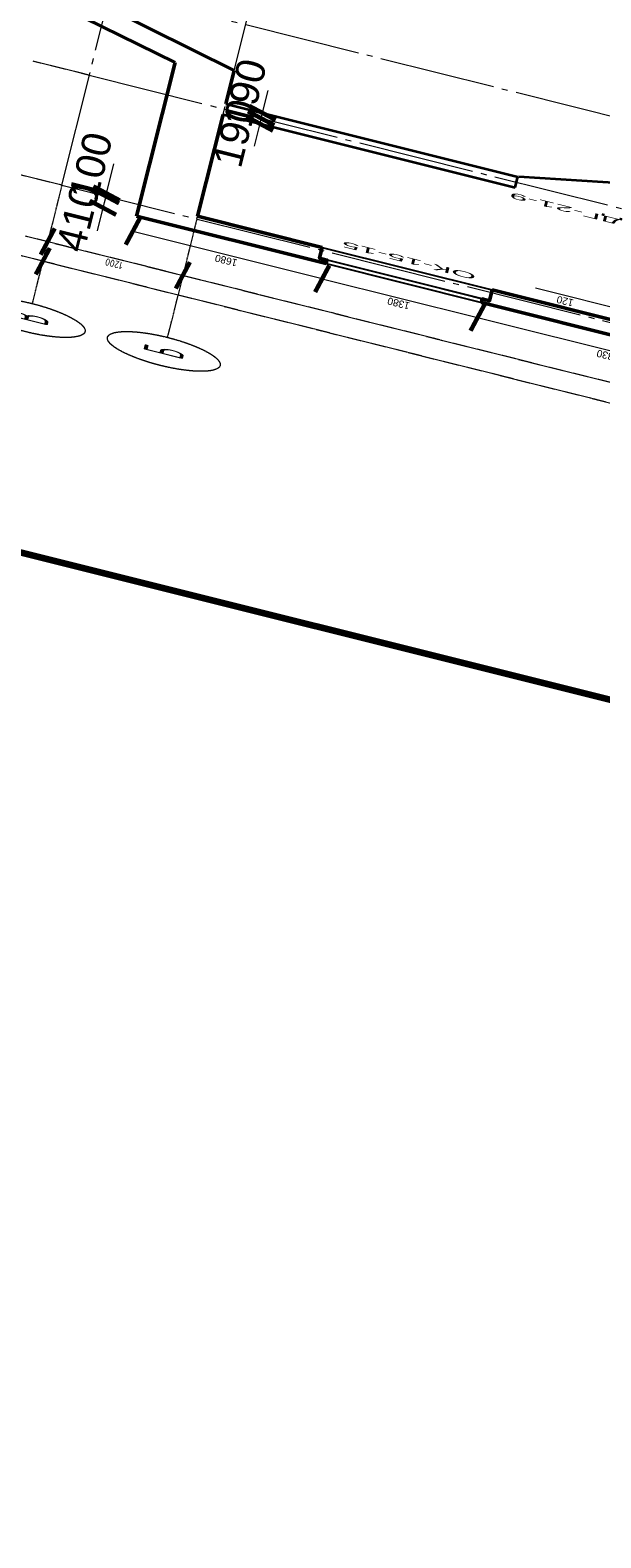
# Model space of a CAD drawing. Header units: millimetres. Extents: x -2096172177 to 2055029645, y -728784453 to 1899906214.
# Tile 24 of 109: x -2036473288 to -2024131578, y 1631205585 to 1663820215. Entities that reach past the tile are written whole.
import ezdxf
from ezdxf import colors
from ezdxf.entities.mleader import LeaderData, LeaderLine
from ezdxf.enums import TextEntityAlignment as Align
from ezdxf.math import Vec2, Vec3

# ---------------------------------------------------------------- set-up
doc = ezdxf.new("R2010")
doc.units = ezdxf.units.MM
doc.linetypes.add('DASHDOT_axis', pattern=[24, 20, -1.5, 1, -1.5])
for name, color, linetype, lineweight in [('Внутренние стены', 3, 'Continuous', 35), ('Двери', 20, 'Continuous', 25), ('Наружные стены', 1, 'Continuous', 50), ('Окна и двери', 4, 'Continuous', 25), ('Простенки и окна', 80, 'Continuous', 18), ('Размеры окон', 6, 'Continuous', 18), ('Рамка', 2, 'Continuous', 100), ('Толщины привязок', 130, 'Continuous', 18), ('Уровни пола', 240, 'Continuous', 50)]:
    doc.layers.add(name, color=color, linetype=linetype, lineweight=lineweight)
doc.styles.add('GOST-2.304_Type-B', font='GOST Common.ttf')
doc.styles.get("Standard").update_dxf_attribs({"font": 'arial.ttf'})
doc.styles.add('Аннотативный', font='arial.ttf')
doc.styles.add('стиль для стен', font='arial.ttf')
doc.dimstyles.new('Для размеров СТЕН', dxfattribs={"dimtxt": 2.5, "dimasz": 2.5, "dimexe": 1.25, "dimexo": 0.625, "dimtad": 1, "dimtxsty": 'стиль для стен', "dimblk": 'ARCHTICK', "dimcen": 2.5, "dimadec": 0, "dimazin": 0, "dimtfac": 1, "dimtmove": 0, "dimatfit": 3, "dimfxl": 1, "dimarcsym": 0})
doc.dimstyles.new('размеры плит', dxfattribs={"dimtxt": 2.5, "dimasz": 2.5, "dimexe": 1.25, "dimexo": 0.625, "dimtad": 1, "dimtxsty": 'стиль для стен', "dimblk": 'ARCHTICK', "dimcen": 2.5, "dimse1": 1, "dimse2": 1, "dimclrt": 3, "dimadec": 0, "dimazin": 0, "dimtfac": 1, "dimtmove": 0, "dimatfit": 3, "dimldrblk": 'CLOSEDBLANK', "dimfxl": 0, "dimarcsym": 0})

# ---------------------------------------------------------------- blocks, each defined once
blk = doc.blocks.new('_ArchTick')
at = {"color": 0, "linetype": 'ByBlock', "const_width": 0.15}
blk.add_lwpolyline([(-0.5, -0.5), (0.5, 0.5)], dxfattribs=at)
blk = doc.blocks.new('*D406')
at = {"layer": 'Defpoints', "color": 0, "transparency": 16777216}
for p in [(1774790, 945496), (1774252, 944116), (1774790, 944116)]:
    blk.add_point(p, dxfattribs=at)
at = {"layer": 'Простенки и окна', "color": 0, "lineweight": -2, "transparency": 16777216}
blk.add_line((1774252, 945496), (1774252, 944116), dxfattribs=at)
at = {"layer": 'Простенки и окна', "color": 0, "lineweight": -2, "transparency": 16777216, "xscale": 250, "yscale": 250, "zscale": 250}
for p, rotation in [((1774252, 945496), 90), ((1774252, 944116), 270)]:
    blk.add_blockref('_ArchTick', p, dxfattribs=dict(at, rotation=rotation))
at = {"layer": 'Простенки и окна', "color": 0, "transparency": 16777216, "insert": (1774064, 944806), "char_height": 250, "attachment_point": 5, "rotation": 90, "style": 'стиль для стен'}
blk.add_mtext('1380', dxfattribs=at)
blk = doc.blocks.new('*D414')
at = {"layer": 'Defpoints', "color": 0, "transparency": 16777216}
for p in [(1774251, 944116), (1774251, 941781), (1774254, 941781)]:
    blk.add_point(p, dxfattribs=at)
at = {"layer": 'Простенки и окна', "color": 0, "lineweight": -2, "transparency": 16777216}
blk.add_line((1774254, 944116), (1774254, 941781), dxfattribs=at)
at = {"layer": 'Простенки и окна', "color": 0, "lineweight": -2, "transparency": 16777216, "xscale": 250, "yscale": 250, "zscale": 250}
for p, rotation in [((1774254, 944116), 90), ((1774254, 941781), 270)]:
    blk.add_blockref('_ArchTick', p, dxfattribs=dict(at, rotation=rotation))
at = {"layer": 'Простенки и окна', "color": 0, "transparency": 16777216, "insert": (1774067, 942948), "char_height": 250, "attachment_point": 5, "rotation": 90, "style": 'стиль для стен'}
blk.add_mtext('2330', dxfattribs=at)
blk = doc.blocks.new('*D415')
at = {"layer": 'Defpoints', "color": 0, "transparency": 16777216}
for p in [(1774246, 947178), (1774790, 947178), (1774251, 945496)]:
    blk.add_point(p, dxfattribs=at)
at = {"layer": 'Простенки и окна', "color": 0, "lineweight": -2, "transparency": 16777216}
blk.add_line((1774246, 945496), (1774246, 947178), dxfattribs=at)
at = {"layer": 'Простенки и окна', "color": 0, "lineweight": -2, "transparency": 16777216, "xscale": 250, "yscale": 250, "zscale": 250}
for p, rotation in [((1774246, 947178), 90), ((1774246, 945496), 270)]:
    blk.add_blockref('_ArchTick', p, dxfattribs=dict(at, rotation=rotation))
at = {"layer": 'Простенки и окна', "color": 0, "transparency": 16777216, "insert": (1774058, 946337), "char_height": 250, "attachment_point": 5, "rotation": 90, "style": 'стиль для стен'}
blk.add_mtext('1680', dxfattribs=at)
blk = doc.blocks.new('*D416')
at = {"layer": 'Defpoints', "color": 0, "transparency": 16777216}
for p in [(1780240, 948915), (1774790, 947178), (1780240, 947178)]:
    blk.add_point(p, dxfattribs=at)
at = {"layer": 'Простенки и окна', "color": 0, "lineweight": -2, "transparency": 16777216}
blk.add_line((1774790, 948915), (1780240, 948915), dxfattribs=at)
at = {"layer": 'Простенки и окна', "color": 0, "lineweight": -2, "transparency": 16777216, "xscale": 250, "yscale": 250, "zscale": 250, "rotation": 180}
blk.add_blockref('_ArchTick', (1774790, 948915), dxfattribs=at)
at = {"layer": 'Простенки и окна', "color": 0, "lineweight": -2, "transparency": 16777216, "xscale": 250, "yscale": 250, "zscale": 250}
blk.add_blockref('_ArchTick', (1780240, 948915), dxfattribs=at)
at = {"layer": 'Простенки и окна', "color": 0, "transparency": 16777216, "insert": (1777515, 949102), "char_height": 250, "attachment_point": 5, "style": 'стиль для стен'}
blk.add_mtext('5450', dxfattribs=at)
blk = doc.blocks.new('*D417')
at = {"layer": 'Defpoints', "color": 0, "transparency": 16777216}
for p in [(1781283, 949395), (1781653, 948915), (1781283, 948376)]:
    blk.add_point(p, dxfattribs=at)
at = {"layer": 'Простенки и окна', "color": 0, "lineweight": -2, "transparency": 16777216}
for p, q in [((1781283, 949395), (1779720, 949395)), ((1781653, 949395), (1781283, 949395))]:
    blk.add_line(p, q, dxfattribs=at)
at = {"layer": 'Простенки и окна', "color": 0, "lineweight": -2, "transparency": 16777216, "xscale": 250, "yscale": 250, "zscale": 250, "rotation": 180}
blk.add_blockref('_ArchTick', (1781283, 949395), dxfattribs=at)
at = {"layer": 'Простенки и окна', "color": 0, "lineweight": -2, "transparency": 16777216, "xscale": 250, "yscale": 250, "zscale": 250}
blk.add_blockref('_ArchTick', (1781653, 949395), dxfattribs=at)
at = {"layer": 'Простенки и окна', "color": 0, "transparency": 16777216, "insert": (1779995, 949582), "char_height": 250, "attachment_point": 5, "style": 'стиль для стен'}
blk.add_mtext('510', dxfattribs=at)
blk = doc.blocks.new('*D421')
at = {"layer": 'Defpoints', "color": 0, "transparency": 16777216}
for p in [(1786346, 944096), (1786349, 940997), (1786349, 940997)]:
    blk.add_point(p, dxfattribs=at)
at = {"layer": 'Простенки и окна', "color": 0, "lineweight": -2, "transparency": 16777216}
blk.add_line((1786349, 944096), (1786349, 940997), dxfattribs=at)
at = {"layer": 'Простенки и окна', "color": 0, "lineweight": -2, "transparency": 16777216, "xscale": 250, "yscale": 250, "zscale": 250}
for p, rotation in [((1786349, 944096), 90), ((1786349, 940997), 270)]:
    blk.add_blockref('_ArchTick', p, dxfattribs=dict(at, rotation=rotation))
at = {"layer": 'Простенки и окна', "color": 0, "transparency": 16777216, "insert": (1786161, 942547), "char_height": 250, "attachment_point": 5, "rotation": 90, "style": 'стиль для стен'}
blk.add_mtext('3110', dxfattribs=at)
blk = doc.blocks.new('*D429')
at = {"layer": 'Defpoints', "color": 0, "transparency": 16777216}
for p in [(1775721, 942644), (1775721, 942524), (1775721, 942524)]:
    blk.add_point(p, dxfattribs=at)
at = {"layer": 'Толщины привязок', "color": 0, "lineweight": -2, "transparency": 16777216}
for p, q in [((1775721, 942644), (1775721, 943694)), ((1775659, 942644), (1775596, 942644)), ((1775721, 942524), (1775721, 942644)), ((1775659, 942524), (1775596, 942524)), ((1775721, 942524), (1775721, 942274))]:
    blk.add_line(p, q, dxfattribs=at)
at = {"layer": 'Толщины привязок', "color": 0, "lineweight": -2, "transparency": 16777216, "xscale": 250, "yscale": 250, "zscale": 250}
for p, rotation in [((1775721, 942644), 270), ((1775721, 942524), 90)]:
    blk.add_blockref('_ArchTick', p, dxfattribs=dict(at, rotation=rotation))
at = {"layer": 'Толщины привязок', "color": 0, "transparency": 16777216, "insert": (1775533, 943419), "char_height": 250, "attachment_point": 5, "rotation": 90, "style": 'стиль для стен'}
blk.add_mtext('120', dxfattribs=at)
blk = doc.blocks.new('*D432')
at = {"layer": 'Defpoints', "color": 0, "transparency": 16777216}
for p in [(1779100, 946668), (1779290, 946668), (1779290, 946342)]:
    blk.add_point(p, dxfattribs=at)
at = {"layer": 'Толщины привязок', "color": 0, "lineweight": -2, "transparency": 16777216}
for p, q in [((1779100, 946605), (1779100, 946217)), ((1779290, 946605), (1779290, 946217)), ((1779100, 946342), (1779290, 946342)), ((1779290, 946342), (1780090, 946342))]:
    blk.add_line(p, q, dxfattribs=at)
at = {"layer": 'Толщины привязок', "color": 0, "lineweight": -2, "transparency": 16777216, "xscale": 250, "yscale": 250, "zscale": 250, "rotation": 180}
blk.add_blockref('_ArchTick', (1779100, 946342), dxfattribs=at)
at = {"layer": 'Толщины привязок', "color": 0, "lineweight": -2, "transparency": 16777216, "xscale": 250, "yscale": 250, "zscale": 250}
blk.add_blockref('_ArchTick', (1779290, 946342), dxfattribs=at)
at = {"layer": 'Толщины привязок', "color": 0, "transparency": 16777216, "insert": (1779815, 946529), "char_height": 250, "attachment_point": 5, "style": 'стиль для стен'}
blk.add_mtext('190', dxfattribs=at)
blk = doc.blocks.new('*D433')
at = {"layer": 'Defpoints', "color": 0, "transparency": 16777216}
for p in [(1778910, 946668), (1778910, 946342), (1779100, 946342)]:
    blk.add_point(p, dxfattribs=at)
at = {"layer": 'Толщины привязок', "color": 0, "lineweight": -2, "transparency": 16777216}
for p, q in [((1778910, 946605), (1778910, 946217)), ((1779100, 946404), (1779100, 946467)), ((1778910, 946342), (1778110, 946342)), ((1779100, 946342), (1778910, 946342))]:
    blk.add_line(p, q, dxfattribs=at)
at = {"layer": 'Толщины привязок', "color": 0, "lineweight": -2, "transparency": 16777216, "xscale": 250, "yscale": 250, "zscale": 250, "rotation": 180}
blk.add_blockref('_ArchTick', (1778910, 946342), dxfattribs=at)
at = {"layer": 'Толщины привязок', "color": 0, "lineweight": -2, "transparency": 16777216, "xscale": 250, "yscale": 250, "zscale": 250}
blk.add_blockref('_ArchTick', (1779100, 946342), dxfattribs=at)
at = {"layer": 'Толщины привязок', "color": 0, "transparency": 16777216, "insert": (1778385, 946529), "char_height": 250, "attachment_point": 5, "style": 'стиль для стен'}
blk.add_mtext('190', dxfattribs=at)
blk = doc.blocks.new('*D440')
at = {"layer": 'Defpoints', "color": 0, "transparency": 16777216}
for p in [(1775300, 947477), (1775200, 946668), (1775300, 946668)]:
    blk.add_point(p, dxfattribs=at)
at = {"layer": 'Уровни пола', "color": 0, "lineweight": -2, "transparency": 16777216}
for p, q in [((1775200, 947477), (1774950, 947477)), ((1775200, 947477), (1775300, 947477)), ((1775300, 947477), (1776350, 947477))]:
    blk.add_line(p, q, dxfattribs=at)
at = {"layer": 'Уровни пола', "color": 0, "lineweight": -2, "transparency": 16777216, "xscale": 250, "yscale": 250, "zscale": 250}
blk.add_blockref('_ArchTick', (1775200, 947477), dxfattribs=at)
at = {"layer": 'Уровни пола', "color": 0, "lineweight": -2, "transparency": 16777216, "xscale": 250, "yscale": 250, "zscale": 250, "rotation": 180}
blk.add_blockref('_ArchTick', (1775300, 947477), dxfattribs=at)
at = {"layer": 'Уровни пола', "color": 3, "transparency": 16777216, "insert": (1776075, 947664), "char_height": 250, "attachment_point": 5, "style": 'стиль для стен'}
blk.add_mtext('100', dxfattribs=at)
blk = doc.blocks.new('_ClosedBlank')
at = {"color": 0, "linetype": 'ByBlock', "lineweight": -2}
for p, q in [((-1, 0.2), (0, 0)), ((-1, 0.2), (-1, -0.2)), ((0, 0), (-1, -0.2))]:
    blk.add_line(p, q, dxfattribs=at)
blk = doc.blocks.new('*D441')
at = {"layer": 'Defpoints', "color": 0, "transparency": 16777216}
for p in [(1774790, 947477), (1774790, 946668), (1775200, 946668)]:
    blk.add_point(p, dxfattribs=at)
at = {"layer": 'Уровни пола', "color": 0, "lineweight": -2, "transparency": 16777216}
for p, q in [((1774790, 947477), (1773965, 947477)), ((1775200, 947477), (1774790, 947477))]:
    blk.add_line(p, q, dxfattribs=at)
at = {"layer": 'Уровни пола', "color": 0, "lineweight": -2, "transparency": 16777216, "xscale": 250, "yscale": 250, "zscale": 250, "rotation": 180}
blk.add_blockref('_ArchTick', (1774790, 947477), dxfattribs=at)
at = {"layer": 'Уровни пола', "color": 0, "lineweight": -2, "transparency": 16777216, "xscale": 250, "yscale": 250, "zscale": 250}
blk.add_blockref('_ArchTick', (1775200, 947477), dxfattribs=at)
at = {"layer": 'Уровни пола', "color": 3, "transparency": 16777216, "insert": (1774253, 947664), "char_height": 250, "attachment_point": 5, "style": 'стиль для стен'}
blk.add_mtext('410', dxfattribs=at)
blk = doc.blocks.new('Фасад (на основе 1 эт)')
at = {"linetype": 'DASHDOT_axis'}
for p, q in [((1775200.484, 947867.654), (1775200.484, 948367.654)), ((1779100.484, 947867.654), (1779100.484, 948367.654)), ((1772500.484, 934467.654), (1772500.484, 948067.654)), ((1773200.484, 948067.654), (1773200.484, 946467.654)), ((1772000.484, 947867.654), (1771000.484, 947867.654)), ((1775200.484, 947867.654), (1772000.484, 947867.654)), ((1772562.984, 947867.654), (1772625.484, 947867.654)), ((1773262.984, 947867.654), (1773325.484, 947867.654)), ((1773200.484, 946867.654), (1773200.484, 937467.654)), ((1772000.484, 946667.654), (1771000.484, 946667.654)), ((1775200.484, 946667.654), (1772000.484, 946667.654)), ((1773137.984, 946667.654), (1773075.484, 946667.654)), ((1773137.984, 946667.654), (1773075.484, 946667.654))]:
    blk.add_line(p, q, dxfattribs=at)
at = {"linetype": 'DASHDOT_axis', "lineweight": 15, "ltscale": 100}
for p, q in [((1775200.484, 947867.654), (1785400.484, 947867.654)), ((1775200.484, 946667.654), (1785400.484, 946667.654))]:
    blk.add_line(p, q, dxfattribs=at)
at = {"linetype": 'DASHDOT_axis', "lineweight": 20, "ltscale": 100}
for p, q in [((1775200.484, 947867.654), (1775200.484, 934667.654)), ((1779100.484, 947867.654), (1779100.484, 934667.654)), ((1782100.484, 947867.654), (1782100.484, 934667.654))]:
    blk.add_line(p, q, dxfattribs=at)
at = {"linetype": 'DASHDOT_axis'}
for centre in [(1770500.484, 947867.654), (1770500.484, 946667.654)]:
    blk.add_circle(centre, 500, dxfattribs=at)
at = {"layer": 'Внутренние стены'}
for p, q in [((1778910.484, 946667.654), (1778910.484, 944074.573)), ((1779290.484, 946667.654), (1779290.484, 944074.573)), ((1778910.484, 944074.573), (1779302.763, 944074.573)), ((1779307.845, 944066.931), (1779968.719, 943174.707))]:
    blk.add_line(p, q, dxfattribs=at)
at = {"layer": 'Наружные стены'}
for p, q in [((1780240.42, 947177.654), (1781282.911, 948376.072)), ((1780473.493, 946667.654), (1781515.226, 947866.072)), ((1774790.484, 947177.654), (1780240.42, 947177.654)), ((1774790.484, 945495.899), (1774790.484, 947177.654)), ((1775300.484, 946667.654), (1778910.484, 946667.654)), ((1775300.484, 945560.899), (1775300.484, 946667.654)), ((1779290.484, 946667.654), (1780473.493, 946667.654)), ((1774790.484, 941780.793), (1774790.484, 944115.899)), ((1775300.484, 942667.654), (1775300.484, 944050.899))]:
    blk.add_line(p, q, dxfattribs=at)
for points in [[(1774793.956, 945495.899), (1774913.956, 945495.899), (1774913.956, 945560.899), (1775303.956, 945560.899)], [(1774790.484, 944115.899), (1774913.956, 944115.899), (1774913.956, 944050.899), (1775300.484, 944050.899)]]:
    blk.add_lwpolyline(points, dxfattribs=at)
at = {"layer": 'Окна и двери'}
for p, q in [((1774913.956, 945560.899), (1774913.956, 945495.899)), ((1774913.956, 944115.899), (1774913.956, 945560.899)), ((1774913.956, 945560.899), (1775300.484, 945560.899)), ((1775300.484, 945560.899), (1775300.484, 944050.899)), ((1774913.956, 945495.899), (1774790.484, 945495.899)), ((1774790.484, 945495.899), (1774790.484, 944115.899)), ((1774913.956, 944050.899), (1774913.956, 944625.899)), ((1774790.484, 944115.899), (1774913.956, 944115.899)), ((1775300.484, 944050.899), (1774913.956, 944050.899))]:
    blk.add_line(p, q, dxfattribs=at)
at = {"layer": 'Рамка'}
blk.add_line((1762583.109, 912472.164), (1762583.109, 971872.164), dxfattribs=at)
at = {"linetype": 'DASHDOT_axis', "xscale": 250, "yscale": 250, "zscale": 250}
for p, rotation in [((1772500.484, 947867.654), 90), ((1773200.484, 947867.654), 90), ((1773200.484, 946667.654), 269.9999999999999), ((1773200.484, 946667.654), 90)]:
    blk.add_blockref('_ArchTick', p, dxfattribs=dict(at, rotation=rotation))
at = {"linetype": 'DASHDOT_axis', "style": 'GOST-2.304_Type-B'}
for s, p in [('В', (1770500.484, 947867.654)), ('Б', (1770500.484, 946667.654))]:
    blk.add_text(s, height=350, dxfattribs=at).set_placement(p, align=Align.MIDDLE_CENTER)
at = {"linetype": 'DASHDOT_axis', "insert": (1773012.984, 947267.654), "char_height": 250, "attachment_point": 5, "rotation": 90, "style": 'GOST-2.304_Type-B', "bg_fill": 3, "box_fill_scale": 1.1, "bg_fill_color": 256, "bg_fill_true_color": 13158600, "bg_fill_transparency": 0}
blk.add_mtext('1200', dxfattribs=at)
at = {"layer": 'Двери', "style": 'Аннотативный'}
blk.add_text('ДГ-21-9', height=200, rotation=90, dxfattribs=at).set_placement((1778722.815, 943110.735))
at = {"layer": 'Размеры окон', "style": 'Аннотативный'}
blk.add_text('ОК-15-15', height=200, rotation=90, dxfattribs=at).set_placement((1775685.64, 944215.456))
at = {"layer": 'Простенки и окна'}
for base, p1, p2, text, picture, middle in [((1781282.911, 949394.617), (1781653.484, 948914.58), (1781282.911, 948376.072), '510', '*D417', (1779995.411, 949394.617)), ((1780240.42, 948914.514), (1774790.484, 947177.654), (1780240.42, 947177.654), '5450', '*D416', (1777515.452, 948914.514))]:
    dim = blk.add_linear_dim(base=base, p1=p1, p2=p2, text=text, dimstyle='Для размеров СТЕН', override={"dimse1": 1, "dimse2": 1}, dxfattribs=at)
    dim.commit()
    dim.dimension.update_dxf_attribs({"geometry": picture, "text_midpoint": middle, "dimtype": 128})
for base, p1, p2, text, picture, middle in [((1774245.845, 947177.654), (1774251.302, 945495.899), (1774790.484, 947177.654), '1680', '*D415', (1774058.345, 946336.776)), ((1774254.385, 941780.793), (1774251.302, 944115.899), (1774251.302, 941780.793), '2330', '*D414', (1774066.885, 942948.346)), ((1786348.718, 940996.793), (1786345.531, 944096.21), (1786348.718, 940996.793), '3110', '*D421', (1786161.218, 942546.501))]:
    dim = blk.add_linear_dim(base=base, p1=p1, p2=p2, angle=90, text=text, dimstyle='Для размеров СТЕН', override={"dimse1": 1, "dimse2": 1}, dxfattribs=at)
    dim.commit()
    dim.dimension.update_dxf_attribs({"geometry": picture, "text_midpoint": middle})
dim = blk.add_linear_dim(base=(1774251.976, 944115.899), p1=(1774790.484, 945495.899), p2=(1774790.484, 944115.899), angle=270, dimstyle='Для размеров СТЕН', override={"dimse1": 1, "dimse2": 1}, dxfattribs=at)
dim.commit()
dim.dimension.update_dxf_attribs({"geometry": '*D406', "text_midpoint": (1774064.476, 944805.899)})
at = {"layer": 'Толщины привязок'}
for base, p1, p2, picture, middle in [((1778910.484, 946341.881), (1779100.484, 946341.881), (1778910.484, 946667.654), '*D433', (1778385.484, 946529.381)), ((1779290.484, 946341.881), (1779100.484, 946667.654), (1779290.484, 946667.654), '*D432', (1779815.484, 946529.381))]:
    dim = blk.add_linear_dim(base=base, p1=p1, p2=p2, dimstyle='Для размеров СТЕН', dxfattribs=at)
    dim.commit()
    dim.dimension.update_dxf_attribs({"geometry": picture, "text_midpoint": middle})
dim = blk.add_linear_dim(base=(1775720.961, 942523.839), p1=(1775721.413, 942643.839), p2=(1775721.413, 942523.839), angle=90, dimstyle='Для размеров СТЕН', dxfattribs=at)
dim.commit()
dim.dimension.update_dxf_attribs({"geometry": '*D429', "text_midpoint": (1775720.961, 943418.839), "dimtype": 128})
at = {"layer": 'Уровни пола'}
for base, p2, picture, middle in [((1774790.484, 947476.994), (1774790.484, 946667.654), '*D441', (1774252.984, 947664.494)), ((1775300.484, 947476.994), (1775300.484, 946667.654), '*D440', (1776075.484, 947664.494))]:
    dim = blk.add_linear_dim(base=base, p1=(1775200.484, 946667.654), p2=p2, dimstyle='размеры плит', dxfattribs=at)
    dim.commit()
    dim.dimension.update_dxf_attribs({"geometry": picture, "text_midpoint": middle})
at = {"layer": 'Наружные стены'}
ml = blk.add_multileader_mtext('Standard', dxfattribs=at)
ml.set_content('', color=256)
ml.set_leader_properties()
ml.build(insert=Vec2(0, 0))
ctx = ml.context
ctx.base_point, ctx.plane_origin = Vec3(1780481.493, 946667.654), Vec3(1779290.484, 946667.654)
notes = []
notes.append((ctx, [(0, (1, 1, 0), (1780473.493, 946667.654), (1, 0), 8, [(0, [(1779290.484, 946667.654)], 0, [])])]))
ctx.mtext.insert, ctx.mtext.flow_direction = Vec3(1780483.493, 946669.654), 5
for ctx, leaders in notes:
    for number, flags, end, landing, length, lines in leaders:
        leader = LeaderData()
        leader.index, (leader.has_last_leader_line, leader.has_dogleg_vector, leader.attachment_direction) = number, flags
        leader.last_leader_point, leader.dogleg_vector, leader.dogleg_length = Vec3(end), Vec3(landing), length
        for number, points, colour, breaks in lines:
            line = LeaderLine()
            line.index, line.vertices, line.color, line.breaks = number, Vec3.list(points), colors.encode_raw_color(colour), breaks
            leader.lines.append(line)
        ctx.leaders.append(leader)

msp = doc.modelspace()

# ---------------------------------------------------------------- block references
at = {"layer": 'Толщины привязок', "xscale": 628.2340773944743, "yscale": 2510.435367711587, "zscale": 628.2340773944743, "rotation": 75.95032694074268}
msp.add_blockref('Фасад (на основе 1 эт)', (1849251.57, 917631.158), dxfattribs=at)

doc.saveas('drawing.dxf')
